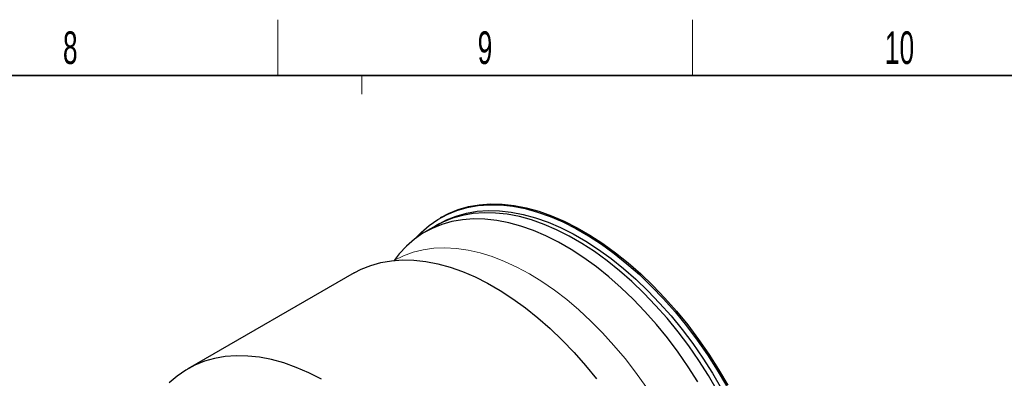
# Model space of a CAD drawing. Header units: millimetres. Extents: x 16 to 581, y 2 to 418.
# Tile 7 of 8: x 365 to 471, y 375 to 414. Entities that reach past the tile are written whole.
import ezdxf

# ---------------------------------------------------------------- set-up
doc = ezdxf.new("R2010")
doc.units = ezdxf.units.MM
doc.styles.add('SLDTEXTSTYLE0', font='TXT', dxfattribs={"width": 0.605})

msp = doc.modelspace()

# ---------------------------------------------------------------- linework, layer by layer
at = {"color": 7, "linetype": 'Continuous', "lineweight": 18}
for p, q in [((393, 408), (393, 414)), ((437.5, 408), (437.5, 414)), ((402.028, 406), (402.028, 408))]:
    msp.add_line(p, q, dxfattribs=at)
at = {"color": 7, "linetype": 'Continuous', "lineweight": 35}
msp.add_line((37, 408), (571, 408), dxfattribs=at)
at = {"color": 7, "linetype": 'Continuous', "lineweight": 25}
for p, q in [((410.376, 392.11), (409.952, 391.865)), ((410.55, 392.788), (410.409, 392.707)), ((409.952, 391.865), (408.81, 391.206)), ((401.194, 386.81), (383.354, 376.511))]:
    msp.add_line(p, q, dxfattribs=at)
at = {"color": 7, "linetype": 'Continuous', "lineweight": 25, "flags": 128}
for points in [[(407.731, 390.487), (408.374, 391.166), (409.236, 391.916), (410.165, 392.561), (411.158, 393.099), (412.211, 393.526), (413.319, 393.841), (414.478, 394.043), (415.682, 394.131), (416.928, 394.105), (418.209, 393.964), (419.521, 393.71), (420.859, 393.343), (422.216, 392.865), (423.587, 392.277), (424.966, 391.583), (426.349, 390.785), (427.729, 389.886), (429.1, 388.89), (430.457, 387.802), (431.794, 386.625), (433.106, 385.364), (434.388, 384.026), (435.633, 382.614), (436.838, 381.135), (437.996, 379.595), (439.104, 378.001), (440.157, 376.358), (441.15, 374.674)], [(410.55, 392.788), (411.3, 393.18), (412.352, 393.608), (413.46, 393.923), (414.619, 394.125), (415.824, 394.213), (417.069, 394.186), (418.351, 394.046), (419.663, 393.791), (421, 393.424), (422.357, 392.946), (423.728, 392.359), (425.108, 391.665), (426.49, 390.866), (427.87, 389.968), (429.241, 388.972), (430.598, 387.883), (431.935, 386.707), (433.248, 385.446), (434.529, 384.107), (435.775, 382.695), (436.979, 381.217), (438.138, 379.677), (439.246, 378.082), (440.298, 376.44), (441.292, 374.756)], [(440.189, 374.129), (439.212, 375.785), (438.177, 377.401), (437.087, 378.969), (435.947, 380.483), (434.763, 381.938), (433.537, 383.327), (432.277, 384.644), (430.986, 385.883), (429.671, 387.041), (428.336, 388.112), (426.988, 389.091), (425.631, 389.975), (424.271, 390.76), (422.914, 391.443), (421.565, 392.021), (420.23, 392.491), (418.915, 392.852), (417.624, 393.102), (416.364, 393.241), (415.139, 393.267), (413.954, 393.18), (412.814, 392.981), (411.724, 392.671), (410.689, 392.251), (409.952, 391.865)], [(440.189, 374.129), (439.212, 375.785), (438.177, 377.401), (437.087, 378.969), (435.947, 380.483), (434.763, 381.938), (433.537, 383.327), (432.277, 384.644), (430.986, 385.883), (429.671, 387.041), (428.336, 388.112), (426.988, 389.091), (425.631, 389.975), (424.271, 390.76), (422.914, 391.443), (421.565, 392.021), (420.23, 392.491), (418.915, 392.852), (417.624, 393.102), (416.364, 393.241), (415.139, 393.267), (413.954, 393.18), (412.814, 392.981), (411.724, 392.671), (410.689, 392.251), (409.952, 391.865)], [(410.376, 392.11), (411.113, 392.496), (412.149, 392.916), (413.238, 393.226), (414.378, 393.425), (415.563, 393.512), (416.788, 393.486), (418.049, 393.347), (419.339, 393.097), (420.654, 392.736), (421.989, 392.266), (423.338, 391.688), (424.695, 391.005), (426.055, 390.22), (427.412, 389.336), (428.761, 388.357), (430.095, 387.286), (431.411, 386.128), (432.701, 384.888), (433.962, 383.572), (435.187, 382.183), (436.372, 380.728), (437.511, 379.214), (438.601, 377.645), (439.637, 376.03), (440.613, 374.374)], [(438.07, 375.126), (437.035, 376.741), (435.945, 378.31), (434.806, 379.824), (433.621, 381.279), (432.396, 382.667), (431.135, 383.984), (429.844, 385.224), (428.529, 386.382), (427.194, 387.453), (425.846, 388.432), (424.489, 389.316), (423.129, 390.101), (421.772, 390.784), (420.423, 391.362), (419.088, 391.832), (417.773, 392.193), (416.482, 392.443), (415.222, 392.581), (413.997, 392.607), (412.812, 392.521), (411.672, 392.322), (410.583, 392.012), (409.547, 391.592), (408.57, 391.063), (407.656, 390.429), (406.808, 389.69), (406.03, 388.852), (405.493, 388.157)], [(401.194, 386.81), (401.931, 387.195), (402.967, 387.616), (404.057, 387.926), (405.196, 388.124), (406.381, 388.211), (407.606, 388.185), (408.867, 388.047), (410.157, 387.796), (411.473, 387.435), (412.807, 386.965), (414.156, 386.387), (415.513, 385.704), (416.873, 384.919), (418.23, 384.035), (419.579, 383.056), (420.913, 381.985), (422.229, 380.828), (423.519, 379.588), (424.78, 378.271), (426.005, 376.882), (427.19, 375.428)], [(397.673, 375.406), (396.316, 376.088), (394.967, 376.666), (393.633, 377.137), (392.317, 377.498), (391.027, 377.748), (389.766, 377.886), (388.541, 377.912), (387.356, 377.826), (386.216, 377.627), (385.127, 377.317), (384.091, 376.897), (383.114, 376.368), (382.2, 375.733), (381.352, 374.995)]]:
    msp.add_lwpolyline(points, dxfattribs=at)
at = {"color": 7, "linetype": 'Continuous', "lineweight": 18, "flags": 128}
msp.add_lwpolyline([(432.484, 374.606), (431.393, 376.139), (430.254, 377.615), (429.07, 379.028), (427.848, 380.374), (426.592, 381.644), (425.308, 382.835), (424.001, 383.942), (422.677, 384.958), (421.342, 385.881), (420.001, 386.706), (418.66, 387.43), (417.324, 388.049), (416, 388.561), (414.693, 388.963), (413.409, 389.255), (412.154, 389.434), (410.931, 389.5), (409.748, 389.453), (408.608, 389.292), (407.518, 389.019), (406.48, 388.635), (405.535, 388.161)], dxfattribs=at)

# ---------------------------------------------------------------- texts
at = {"color": 7, "linetype": 'Continuous', "lineweight": 0, "char_height": 3.5, "attachment_point": 2, "style": 'SLDTEXTSTYLE0'}
for s, insert in [('8', (370.728, 412.743)), ('9', (415.228, 412.743)), ('10', (459.703, 412.743))]:
    msp.add_mtext(s, dxfattribs=dict(at, insert=insert))

doc.saveas('drawing.dxf')
